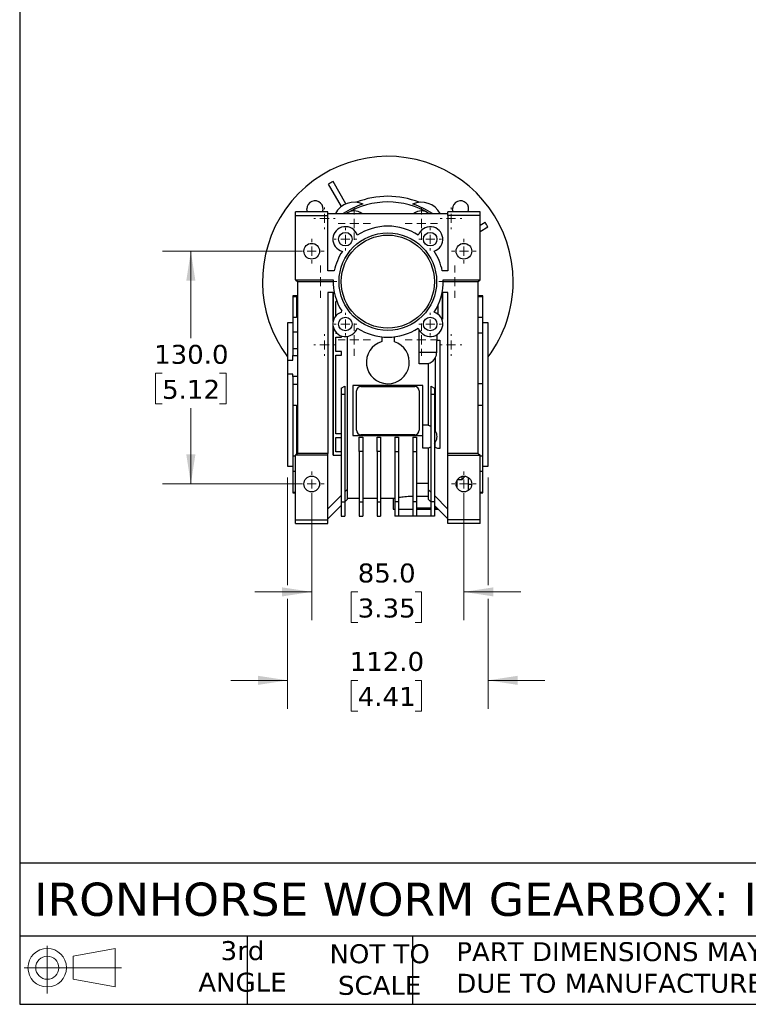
# Model space of a CAD drawing. Header units: millimetres. Extents: x 32 to 1365, y 32 to 1048.
# Tile 1 of 10: x 32 to 439, y 32 to 582. Entities that reach past the tile are written whole.
import ezdxf

# ---------------------------------------------------------------- set-up
doc = ezdxf.new("R2010")
doc.units = ezdxf.units.MM
doc.header["$LTSCALE"] = 5
doc.linetypes.add('SLD-Solid', pattern=[0])
doc.layers.add('TEXT', color=140, linetype='SLD-Solid', lineweight=25)
doc.styles.add('SLDTEXTSTYLE0', font='VERDANA.TTF')
doc.dimstyles.new('SLDDIMSTYLE2', dxfattribs={"dimtxt": 10.790039, "dimasz": 16.51, "dimexe": 0, "dimexo": 0.0625, "dimgap": 2.69751, "dimtad": 0, "dimtih": 1, "dimtoh": 1, "dimrnd": 1e-09, "dimzin": 4, "dimdsep": 46, "dimtxsty": 'SLDTEXTSTYLE0', "dimsah": 1, "dimcen": 0.09, "dimadec": 0, "dimazin": 1, "dimtfac": 1, "dimtofl": 0, "dimtmove": 0, "dimatfit": 3, "dimfxl": 0, "dimfrac": 2, "dimtolj": 1, "dimtzin": 12, "dimarcsym": 0})
doc.dimstyles.new('SLDDIMSTYLE3', dxfattribs={"dimtxt": 10.790039, "dimasz": 16.51, "dimexe": 0, "dimexo": 0.0625, "dimgap": 2.69751, "dimtad": 0, "dimtih": 1, "dimtoh": 1, "dimrnd": 1e-09, "dimzin": 4, "dimdsep": 46, "dimtxsty": 'SLDTEXTSTYLE0', "dimsah": 1, "dimcen": 0.09, "dimadec": 0, "dimazin": 1, "dimtfac": 1, "dimtmove": 0, "dimatfit": 0, "dimfxl": 0, "dimfrac": 2, "dimtolj": 1, "dimtzin": 12, "dimarcsym": 0})

# ---------------------------------------------------------------- blocks, each defined once
blk = doc.blocks.new('Block11')
at = {"color": 7, "linetype": 'SLD-Solid', "lineweight": 18}
for p, q in [((12.94, 26.55), (12.94, 0)), ((27.4, 20.84), (50.88, 25.16)), ((50.88, 25.16), (50.88, 3.66)), ((27.4, 7.98), (27.4, 20.84)), ((0, 14.41), (54.37, 14.41)), ((27.4, 7.98), (50.88, 3.66))]:
    blk.add_line(p, q, dxfattribs=at)
for radius in [10.75, 6.43]:
    blk.add_circle((12.94, 14.41), radius, dxfattribs=at)
blk = doc.blocks.new('Block12')
at = {"color": 7, "linetype": 'Continuous'}
blk.add_blockref('Block11', (0, 0), dxfattribs=at)
blk = doc.blocks.new('_D_14')
at = {"color": 7, "linetype": 'SLD-Solid', "lineweight": 0}
for p, q in [((194.83, 316.01), (194.83, 246.2)), ((279.83, 316.01), (279.83, 246.2)), ((194.83, 262.08), (163.08, 262.08)), ((220.54, 262.08), (216.92, 262.08)), ((216.92, 262.08), (216.92, 244.93)), ((252.6, 262.08), (256.23, 262.08)), ((256.23, 262.08), (256.23, 244.93)), ((279.83, 262.08), (311.58, 262.08)), ((216.92, 244.93), (220.54, 244.93)), ((256.23, 244.93), (252.6, 244.93))]:
    blk.add_line(p, q, dxfattribs=at)
at = {"color": 7, "linetype": 'SLD-Solid', "lineweight": 18}
for points in [[(194.83, 262.08), (178.32, 264.62), (178.32, 259.54)], [(279.83, 262.08), (296.34, 259.54), (296.34, 264.62)]]:
    blk.add_solid(points, dxfattribs=at)
at = {"color": 7, "linetype": 'SLD-Solid', "lineweight": 18, "char_height": 10.583, "attachment_point": 1, "style": 'SLDTEXTSTYLE0'}
for s, insert in [('85.0', (220.54, 277.94)), ('3.35', (220.54, 258.37))]:
    blk.add_mtext(s, dxfattribs=dict(at, insert=insert))
blk = doc.blocks.new('_D_15')
at = {"color": 7, "linetype": 'SLD-Solid', "lineweight": 0}
for p, q in [((181.33, 326.01), (181.33, 265.89)), ((293.33, 326.01), (293.33, 265.89)), ((181.33, 258.27), (181.33, 196.8)), ((293.33, 258.27), (293.33, 196.8)), ((181.33, 212.68), (149.58, 212.68)), ((220.54, 212.68), (216.92, 212.68)), ((216.92, 212.68), (216.92, 195.53)), ((252.6, 212.68), (256.23, 212.68)), ((256.23, 212.68), (256.23, 195.53)), ((293.33, 212.68), (325.08, 212.68)), ((216.92, 195.53), (220.54, 195.53)), ((256.23, 195.53), (252.6, 195.53))]:
    blk.add_line(p, q, dxfattribs=at)
at = {"color": 7, "linetype": 'SLD-Solid', "lineweight": 18}
for points in [[(181.33, 212.68), (164.82, 215.22), (164.82, 210.14)], [(293.33, 212.68), (309.84, 210.14), (309.84, 215.22)]]:
    blk.add_solid(points, dxfattribs=at)
at = {"color": 7, "linetype": 'SLD-Solid', "lineweight": 18, "char_height": 10.583, "attachment_point": 1, "style": 'SLDTEXTSTYLE0'}
for s, insert in [('112.0', (216.05, 228.54)), ('4.41', (220.54, 208.97))]:
    blk.add_mtext(s, dxfattribs=dict(at, insert=insert))
blk = doc.blocks.new('_D_16')
at = {"color": 7, "linetype": 'SLD-Solid', "lineweight": 0}
for p, q in [((188.48, 452.36), (111.45, 452.36)), ((127.33, 452.36), (127.33, 403.77)), ((111.3, 384.2), (107.67, 384.2)), ((107.67, 384.2), (107.67, 367.05)), ((143.36, 384.2), (146.98, 384.2)), ((146.98, 384.2), (146.98, 367.05)), ((107.67, 367.05), (111.3, 367.05)), ((127.33, 322.36), (127.33, 364.64)), ((146.98, 367.05), (143.36, 367.05)), ((188.48, 322.36), (111.45, 322.36))]:
    blk.add_line(p, q, dxfattribs=at)
at = {"color": 7, "linetype": 'SLD-Solid', "lineweight": 18}
for points in [[(127.33, 452.36), (124.79, 435.85), (129.87, 435.85)], [(127.33, 322.36), (129.87, 338.87), (124.79, 338.87)]]:
    blk.add_solid(points, dxfattribs=at)
at = {"color": 7, "linetype": 'SLD-Solid', "lineweight": 18, "char_height": 10.583, "attachment_point": 1, "style": 'SLDTEXTSTYLE0'}
for s, insert in [('130.0', (106.81, 400.06)), ('5.12', (111.3, 380.5))]:
    blk.add_mtext(s, dxfattribs=dict(at, insert=insert))
blk = doc.blocks.new('SW_CENTERMARKSYMBOL_1')
at = {"color": 0, "linetype": 'SLD-Solid', "lineweight": 18}
for p, q in [((0, 5.08), (0, 9.04)), ((-5.08, 0), (-9.04, 0)), ((0, 0), (-2.54, 0)), ((0, 0), (0, 2.54)), ((0, 0), (0, -2.54)), ((0, 0), (2.54, 0)), ((5.08, 0), (9.04, 0)), ((0, -5.08), (0, -9.04))]:
    blk.add_line(p, q, dxfattribs=at)
blk = doc.blocks.new('SW_CENTERMARKSYMBOL_2')
at = {"color": 0, "linetype": 'SLD-Solid', "lineweight": 18}
for p, q in [((0, 5.08), (0, 9.04)), ((-5.08, 0), (-9.04, 0)), ((0, 0), (-2.54, 0)), ((0, 0), (0, 2.54)), ((0, 0), (0, -2.54)), ((0, 0), (2.54, 0)), ((5.08, 0), (9.04, 0)), ((0, -5.08), (0, -9.04))]:
    blk.add_line(p, q, dxfattribs=at)
blk = doc.blocks.new('SW_CENTERMARKSYMBOL_3')
at = {"color": 0, "linetype": 'SLD-Solid', "lineweight": 18}
for p, q in [((0, 5.08), (0, 9.04)), ((-5.08, 0), (-9.04, 0)), ((0, 0), (-2.54, 0)), ((0, 0), (0, 2.54)), ((0, 0), (0, -2.54)), ((0, 0), (2.54, 0)), ((5.08, 0), (9.04, 0)), ((0, -5.08), (0, -9.04))]:
    blk.add_line(p, q, dxfattribs=at)
blk = doc.blocks.new('SW_CENTERMARKSYMBOL_4')
at = {"color": 0, "linetype": 'SLD-Solid', "lineweight": 18}
for p, q in [((0, 5.08), (0, 9.04)), ((-5.08, 0), (-9.04, 0)), ((0, 0), (-2.54, 0)), ((0, 0), (0, 2.54)), ((0, 0), (0, -2.54)), ((0, 0), (2.54, 0)), ((5.08, 0), (9.04, 0)), ((0, -5.08), (0, -9.04))]:
    blk.add_line(p, q, dxfattribs=at)
blk = doc.blocks.new('SW_CENTERMARKSYMBOL_5')
at = {"color": 0, "linetype": 'SLD-Solid', "lineweight": 18}
for p, q in [((0, 5.08), (0, 9.04)), ((-5.08, 0), (-9.04, 0)), ((0, 0), (-2.54, 0)), ((0, 0), (0, 2.54)), ((0, 0), (0, -2.54)), ((0, 0), (2.54, 0)), ((5.08, 0), (9.04, 0)), ((0, -5.08), (0, -9.04))]:
    blk.add_line(p, q, dxfattribs=at)
blk = doc.blocks.new('SW_CENTERMARKSYMBOL_6')
at = {"color": 0, "linetype": 'SLD-Solid', "lineweight": 18}
for p, q in [((0, 5.08), (0, 6.04)), ((-5.08, 0), (-6.04, 0)), ((0, 0), (-2.54, 0)), ((0, 0), (0, 2.54)), ((0, 0), (0, -2.54)), ((0, 0), (2.54, 0)), ((5.08, 0), (6.04, 0)), ((0, -5.08), (0, -6.04))]:
    blk.add_line(p, q, dxfattribs=at)
blk = doc.blocks.new('SW_CENTERMARKSYMBOL_7')
at = {"color": 0, "linetype": 'SLD-Solid', "lineweight": 18}
for p, q in [((0, 5.08), (0, 6.04)), ((-5.08, 0), (-6.04, 0)), ((0, 0), (-2.54, 0)), ((0, 0), (0, 2.54)), ((0, 0), (0, -2.54)), ((0, 0), (2.54, 0)), ((5.08, 0), (6.04, 0)), ((0, -5.08), (0, -6.04))]:
    blk.add_line(p, q, dxfattribs=at)
blk = doc.blocks.new('SW_CENTERMARKSYMBOL_8')
at = {"color": 0, "linetype": 'SLD-Solid', "lineweight": 18}
for p, q in [((0, 5.08), (0, 6.04)), ((-5.08, 0), (-6.04, 0)), ((0, 0), (-2.54, 0)), ((0, 0), (0, 2.54)), ((0, 0), (0, -2.54)), ((0, 0), (2.54, 0)), ((5.08, 0), (6.04, 0)), ((0, -5.08), (0, -6.04))]:
    blk.add_line(p, q, dxfattribs=at)
blk = doc.blocks.new('SW_CENTERMARKSYMBOL_9')
at = {"color": 0, "linetype": 'SLD-Solid', "lineweight": 18}
for p, q in [((0, 5.08), (0, 6.04)), ((-5.08, 0), (-6.04, 0)), ((0, 0), (-2.54, 0)), ((0, 0), (0, 2.54)), ((0, 0), (0, -2.54)), ((0, 0), (2.54, 0)), ((5.08, 0), (6.04, 0)), ((0, -5.08), (0, -6.04))]:
    blk.add_line(p, q, dxfattribs=at)
blk = doc.blocks.new('SW_CENTERMARKSYMBOL_10')
at = {"color": 0, "linetype": 'SLD-Solid', "lineweight": 18}
for p, q in [((0, 5.08), (0, 9.04)), ((-5.08, 0), (-9.04, 0)), ((0, 0), (-2.54, 0)), ((0, 0), (0, 2.54)), ((0, 0), (0, -2.54)), ((0, 0), (2.54, 0)), ((5.08, 0), (9.04, 0)), ((0, -5.08), (0, -9.04))]:
    blk.add_line(p, q, dxfattribs=at)
blk = doc.blocks.new('SW_CENTERMARKSYMBOL_11')
at = {"color": 0, "linetype": 'SLD-Solid', "lineweight": 18}
for p, q in [((0, 5.08), (0, 6.93)), ((-5.08, 0), (-6.93, 0)), ((0, 0), (-2.54, 0)), ((0, 0), (0, 2.54)), ((0, 0), (0, -2.54)), ((0, 0), (2.54, 0)), ((5.08, 0), (6.93, 0)), ((0, -5.08), (0, -6.93))]:
    blk.add_line(p, q, dxfattribs=at)
blk = doc.blocks.new('SW_CENTERMARKSYMBOL_12')
at = {"color": 0, "linetype": 'SLD-Solid', "lineweight": 18}
for p, q in [((0, 5.08), (0, 6.93)), ((-5.08, 0), (-6.93, 0)), ((0, 0), (-2.54, 0)), ((0, 0), (0, 2.54)), ((0, 0), (0, -2.54)), ((0, 0), (2.54, 0)), ((5.08, 0), (6.93, 0)), ((0, -5.08), (0, -6.93))]:
    blk.add_line(p, q, dxfattribs=at)
blk = doc.blocks.new('SW_CENTERMARKSYMBOL_13')
at = {"color": 0, "linetype": 'SLD-Solid', "lineweight": 18}
for p, q in [((0, 5.08), (0, 6.93)), ((-5.08, 0), (-6.93, 0)), ((0, 0), (-2.54, 0)), ((0, 0), (0, 2.54)), ((0, 0), (0, -2.54)), ((0, 0), (2.54, 0)), ((5.08, 0), (6.93, 0)), ((0, -5.08), (0, -6.93))]:
    blk.add_line(p, q, dxfattribs=at)
blk = doc.blocks.new('SW_CENTERMARKSYMBOL_14')
at = {"color": 0, "linetype": 'SLD-Solid', "lineweight": 18}
for p, q in [((0, 5.08), (0, 6.93)), ((-5.08, 0), (-6.93, 0)), ((0, 0), (-2.54, 0)), ((0, 0), (0, 2.54)), ((0, 0), (0, -2.54)), ((0, 0), (2.54, 0)), ((5.08, 0), (6.93, 0)), ((0, -5.08), (0, -6.93))]:
    blk.add_line(p, q, dxfattribs=at)
blk = doc.blocks.new('SW_CENTERMARKSYMBOL_15')
at = {"color": 0, "linetype": 'SLD-Solid', "lineweight": 18}
for p, q in [((0, 5.08), (0, 6.32)), ((-5.08, 0), (-6.32, 0)), ((0, 0), (-2.54, 0)), ((0, 0), (0, 2.54)), ((0, 0), (0, -2.54)), ((0, 0), (2.54, 0)), ((5.08, 0), (6.32, 0)), ((0, -5.08), (0, -6.32))]:
    blk.add_line(p, q, dxfattribs=at)
blk = doc.blocks.new('SW_CENTERMARKSYMBOL_16')
at = {"color": 0, "linetype": 'SLD-Solid', "lineweight": 18}
for p, q in [((0, 5.08), (0, 6.32)), ((-5.08, 0), (-6.32, 0)), ((0, 0), (-2.54, 0)), ((0, 0), (0, 2.54)), ((0, 0), (0, -2.54)), ((0, 0), (2.54, 0)), ((5.08, 0), (6.32, 0)), ((0, -5.08), (0, -6.32))]:
    blk.add_line(p, q, dxfattribs=at)
blk = doc.blocks.new('SW_CENTERMARKSYMBOL_17')
at = {"color": 0, "linetype": 'SLD-Solid', "lineweight": 18}
for p, q in [((0, 5.08), (0, 6.32)), ((-5.08, 0), (-6.32, 0)), ((0, 0), (-2.54, 0)), ((0, 0), (0, 2.54)), ((0, 0), (0, -2.54)), ((0, 0), (2.54, 0)), ((5.08, 0), (6.32, 0)), ((0, -5.08), (0, -6.32))]:
    blk.add_line(p, q, dxfattribs=at)
blk = doc.blocks.new('SW_CENTERMARKSYMBOL_18')
at = {"color": 0, "linetype": 'SLD-Solid', "lineweight": 18}
for p, q in [((0, 5.08), (0, 6.32)), ((-5.08, 0), (-6.32, 0)), ((0, 0), (-2.54, 0)), ((0, 0), (0, 2.54)), ((0, 0), (0, -2.54)), ((0, 0), (2.54, 0)), ((5.08, 0), (6.32, 0)), ((0, -5.08), (0, -6.32))]:
    blk.add_line(p, q, dxfattribs=at)

msp = doc.modelspace()

# ---------------------------------------------------------------- linework, layer by layer
for p, q in [((211.377, 477.305), (204.189, 489.756)), ((213.975, 478.805), (206.787, 491.256)), ((203.829, 474.356), (185.829, 474.356)), ((185.829, 472.356), (185.829, 474.356)), ((203.829, 473.356), (203.829, 474.356)), ((203.829, 472.356), (203.829, 473.356)), ((203.829, 473.356), (270.829, 473.356)), ((270.829, 473.356), (270.829, 474.356)), ((288.829, 474.356), (270.829, 474.356)), ((270.829, 472.356), (270.829, 473.356)), ((288.829, 472.356), (288.829, 474.356)), ((185.829, 436.356), (185.829, 472.356)), ((185.829, 472.356), (203.829, 472.356)), ((203.829, 441.356), (203.829, 472.356)), ((270.829, 472.356), (270.829, 441.356)), ((288.829, 472.356), (270.829, 472.356)), ((288.829, 436.356), (288.829, 472.356)), ((288.829, 466.821), (291.729, 468.496)), ((288.829, 463.357), (293.229, 465.898)), ((207.425, 441.356), (203.829, 441.356)), ((270.829, 441.356), (267.743, 441.356)), ((185.829, 436.356), (206.845, 436.356)), ((185.829, 436.356), (186.829, 435.356)), ((186.829, 435.356), (206.829, 435.356)), ((186.829, 435.356), (186.829, 339.356)), ((268.313, 436.356), (288.829, 436.356)), ((268.329, 435.356), (287.829, 435.356)), ((287.829, 435.356), (288.829, 436.356)), ((287.829, 339.356), (287.829, 435.356)), ((207.425, 429.356), (203.829, 429.356)), ((203.829, 429.356), (203.829, 339.356)), ((206.779, 413.051), (206.779, 429.356)), ((206.829, 429.356), (206.829, 413.279)), ((270.829, 429.356), (267.743, 429.356)), ((267.829, 414.356), (267.829, 429.356)), ((267.879, 429.356), (267.879, 414.356)), ((270.829, 339.356), (270.829, 429.356)), ((186.829, 427.356), (184.329, 427.356)), ((184.329, 427.356), (184.329, 427.027)), ((184.329, 427.027), (186.329, 427.027)), ((184.329, 427.027), (184.329, 415.258)), ((186.329, 427.027), (186.329, 415.258)), ((208.881, 424.356), (208.329, 424.356)), ((208.329, 416.356), (208.329, 424.356)), ((290.329, 427.356), (287.829, 427.356)), ((287.829, 427.027), (290.329, 427.027)), ((290.329, 427.027), (290.329, 427.356)), ((290.329, 415.258), (290.329, 427.027)), ((211.435, 418.311), (211.576, 419.015)), ((265.329, 422.052), (265.329, 417.182)), ((186.329, 415.258), (184.329, 415.258)), ((184.329, 415.258), (184.329, 407.085)), ((208.442, 416.356), (208.329, 416.356)), ((267.48, 414.356), (267.829, 414.356)), ((267.829, 414.356), (267.879, 414.356)), ((290.329, 415.258), (287.829, 415.258)), ((290.329, 406.771), (290.329, 415.258)), ((184.329, 412.356), (181.329, 412.356)), ((181.329, 412.356), (181.329, 391.453)), ((186.829, 407.085), (184.329, 407.085)), ((184.329, 407.085), (184.329, 397.829)), ((206.779, 338.356), (206.779, 410.284)), ((206.829, 410.056), (206.829, 338.356)), ((208.329, 407.109), (208.329, 406.356)), ((254.829, 395.891), (254.829, 408.395)), ((293.329, 412.356), (290.329, 412.356)), ((293.329, 332.356), (293.329, 412.356)), ((209.082, 406.356), (208.329, 406.356)), ((208.329, 404.356), (211.429, 404.356)), ((208.329, 396.356), (208.329, 404.356)), ((211.429, 404.356), (211.429, 405.026)), ((214.779, 319.371), (214.779, 404.761)), ((233.979, 404.537), (233.979, 401.879)), ((240.979, 401.787), (240.979, 404.571)), ((264.647, 402.284), (265.329, 402.606)), ((264.647, 395.891), (264.647, 402.284)), ((264.697, 405.713), (264.697, 402.307)), ((265.329, 402.606), (266.329, 402.606)), ((266.329, 402.606), (266.329, 342.106)), ((266.379, 402.606), (266.329, 402.606)), ((266.379, 402.606), (266.379, 342.106)), ((287.829, 406.771), (290.329, 406.771)), ((290.329, 378.357), (290.329, 406.771)), ((186.829, 397.829), (184.329, 397.829)), ((184.329, 397.829), (184.329, 394.07)), ((211.429, 396.356), (208.329, 396.356)), ((211.429, 394.356), (211.429, 396.356)), ((181.329, 391.453), (181.329, 383.704)), ((181.329, 391.453), (184.329, 391.453)), ((184.329, 394.07), (186.829, 394.07)), ((184.329, 391.453), (184.329, 394.07)), ((208.329, 394.356), (211.429, 394.356)), ((208.329, 350.356), (208.329, 394.356)), ((254.829, 395.891), (264.647, 395.891)), ((254.829, 389.391), (254.829, 395.891)), ((263.829, 392.733), (263.829, 351.978)), ((259.879, 389.391), (254.829, 389.391)), ((259.879, 389.612), (259.879, 355.099)), ((184.329, 383.704), (181.329, 383.704)), ((181.329, 383.704), (181.329, 332.356)), ((184.329, 382.422), (184.329, 383.704)), ((186.829, 382.422), (184.329, 382.422)), ((184.329, 382.422), (184.329, 377.956)), ((186.829, 377.956), (184.329, 377.956)), ((184.329, 377.956), (184.329, 366.354)), ((211.329, 375.849), (213.329, 377.003)), ((211.329, 375.849), (211.329, 372.356)), ((213.329, 377.003), (213.329, 372.356)), ((217.829, 377.356), (217.829, 372.356)), ((256.829, 377.356), (217.829, 377.356)), ((219.829, 352.356), (219.829, 374.356)), ((222.329, 376.856), (252.329, 376.856)), ((254.829, 374.356), (254.829, 352.356)), ((256.829, 372.356), (256.829, 377.356)), ((261.329, 377.003), (263.329, 375.849)), ((261.329, 377.003), (261.329, 372.356)), ((263.329, 375.849), (263.329, 372.356)), ((290.329, 378.357), (287.829, 378.357)), ((290.329, 366.354), (290.329, 378.357)), ((211.329, 372.356), (211.329, 312.351)), ((213.329, 372.356), (211.329, 372.356)), ((213.329, 372.356), (213.329, 312.351)), ((217.829, 372.356), (217.829, 349.356)), ((256.829, 355.212), (256.829, 372.356)), ((263.329, 372.356), (261.329, 372.356)), ((261.329, 372.356), (261.329, 312.351)), ((263.329, 372.356), (263.329, 312.351)), ((184.329, 366.354), (186.329, 366.354)), ((184.329, 366.354), (184.329, 337.941)), ((186.329, 366.354), (186.329, 338.856)), ((287.829, 366.354), (290.329, 366.354)), ((290.329, 337.941), (290.329, 366.354)), ((256.829, 355.321), (259.879, 355.321)), ((256.829, 342.321), (256.829, 355.212)), ((211.329, 350.356), (208.329, 350.356)), ((208.329, 348.356), (211.329, 348.356)), ((208.329, 340.356), (208.329, 348.356)), ((217.829, 349.356), (256.829, 349.356)), ((221.329, 348.524), (223.329, 348.524)), ((221.329, 340.437), (221.329, 348.524)), ((252.329, 349.856), (222.329, 349.856)), ((223.329, 348.524), (223.329, 340.437)), ((231.329, 340.437), (231.329, 348.524)), ((231.329, 348.524), (233.329, 348.524)), ((233.329, 348.524), (233.329, 340.437)), ((241.329, 348.524), (243.329, 348.524)), ((241.329, 348.524), (241.329, 340.437)), ((243.329, 348.524), (243.329, 340.437)), ((251.329, 348.524), (253.329, 348.524)), ((251.329, 348.524), (251.329, 340.437)), ((253.329, 348.524), (253.329, 340.437)), ((259.879, 342.321), (256.829, 342.321)), ((259.879, 342.542), (259.879, 319.306)), ((263.829, 342.815), (263.829, 345.663)), ((265.329, 342.106), (263.829, 342.815)), ((266.329, 342.106), (265.329, 342.106)), ((266.379, 342.106), (266.329, 342.106)), ((185.829, 337.941), (184.329, 337.941)), ((184.329, 337.941), (184.329, 329.453)), ((186.829, 339.356), (185.829, 338.356)), ((203.829, 338.356), (185.829, 338.356)), ((185.829, 302.356), (185.829, 338.356)), ((203.829, 339.356), (186.829, 339.356)), ((203.829, 338.356), (203.829, 339.356)), ((203.829, 302.356), (203.829, 338.356)), ((206.779, 338.356), (206.829, 338.356)), ((206.829, 338.356), (211.329, 338.356)), ((211.329, 340.356), (208.329, 340.356)), ((221.329, 340.437), (221.329, 312.351)), ((223.329, 340.437), (221.329, 340.437)), ((223.329, 340.437), (223.329, 312.351)), ((233.329, 340.437), (231.329, 340.437)), ((231.329, 340.437), (231.329, 312.351)), ((233.329, 340.437), (233.329, 312.351)), ((241.329, 340.437), (243.329, 340.437)), ((241.329, 340.437), (241.329, 312.351)), ((243.329, 340.437), (243.329, 312.351)), ((251.329, 340.437), (253.329, 340.437)), ((251.329, 340.437), (251.329, 312.351)), ((253.329, 340.437), (253.329, 312.351)), ((287.829, 339.356), (270.829, 339.356)), ((270.829, 338.356), (270.829, 339.356)), ((270.829, 302.356), (270.829, 338.356)), ((270.829, 338.356), (288.829, 338.356)), ((287.829, 339.356), (288.829, 338.356)), ((288.829, 302.356), (288.829, 338.356)), ((290.329, 337.941), (288.829, 337.941)), ((290.329, 329.453), (290.329, 337.941)), ((181.329, 332.356), (184.329, 332.356)), ((290.329, 332.356), (293.329, 332.356)), ((184.329, 329.453), (185.829, 329.453)), ((184.329, 329.453), (184.329, 317.684)), ((278.729, 324.612), (276.063, 324.612)), ((278.729, 324.612), (280.528, 326.623)), ((278.729, 326.606), (278.729, 324.612)), ((282.329, 318.747), (282.329, 325.964)), ((288.829, 329.453), (290.329, 329.453)), ((290.329, 317.684), (290.329, 329.453)), ((214.779, 319.371), (213.329, 317.921)), ((214.779, 313.806), (214.779, 319.371)), ((253.329, 322.738), (259.879, 322.738)), ((259.829, 319.356), (259.829, 313.856)), ((261.329, 317.856), (259.829, 319.356)), ((275.76, 320.708), (275.829, 320.708)), ((275.829, 324.165), (275.829, 320.547)), ((284.207, 322.037), (282.329, 322.037)), ((185.829, 317.684), (184.329, 317.684)), ((184.329, 317.684), (184.329, 317.356)), ((184.329, 317.356), (185.829, 317.356)), ((211.329, 315.921), (203.829, 308.421)), ((213.329, 312.356), (214.779, 313.806)), ((214.779, 314.356), (221.329, 314.356)), ((223.329, 314.356), (231.329, 314.356)), ((233.329, 314.356), (240.371, 314.356)), ((240.329, 314.365), (240.329, 308.356)), ((253.329, 315.537), (259.829, 315.537)), ((259.829, 313.856), (261.329, 312.356)), ((270.829, 308.356), (263.329, 315.856)), ((290.329, 317.684), (288.829, 317.684)), ((288.829, 317.356), (290.329, 317.356)), ((290.329, 317.356), (290.329, 317.684)), ((211.329, 310.356), (203.829, 302.856)), ((211.329, 312.351), (213.329, 312.351)), ((211.329, 312.351), (211.329, 304.356)), ((213.329, 312.351), (213.329, 304.356)), ((221.329, 312.351), (223.329, 312.351)), ((221.329, 312.351), (221.329, 304.356)), ((223.329, 312.351), (223.329, 304.356)), ((231.329, 312.351), (233.329, 312.351)), ((231.329, 312.351), (231.329, 304.356)), ((233.329, 312.351), (233.329, 304.356)), ((240.329, 308.356), (241.329, 308.356)), ((243.329, 312.351), (241.329, 312.351)), ((241.329, 312.351), (241.329, 304.356)), ((243.329, 312.351), (243.329, 304.356)), ((243.329, 308.356), (251.329, 308.356)), ((253.329, 312.351), (251.329, 312.351)), ((251.329, 312.351), (251.329, 304.356)), ((253.329, 312.351), (253.329, 304.356)), ((253.329, 309.037), (261.329, 309.037)), ((253.329, 308.356), (261.329, 308.356)), ((263.329, 312.351), (261.329, 312.351)), ((261.329, 312.351), (261.329, 304.356)), ((263.329, 312.351), (263.329, 304.356)), ((263.329, 310.356), (270.829, 302.856)), ((263.329, 309.037), (264.603, 309.037)), ((263.329, 308.356), (265.329, 308.356)), ((211.329, 304.356), (213.329, 304.356)), ((221.329, 304.356), (223.329, 304.356)), ((231.329, 304.356), (233.329, 304.356)), ((243.329, 304.356), (241.329, 304.356)), ((251.329, 304.356), (243.329, 304.356)), ((253.329, 304.356), (251.329, 304.356)), ((261.329, 304.356), (253.329, 304.356)), ((263.329, 304.356), (261.329, 304.356)), ((185.829, 302.356), (203.829, 302.356)), ((185.829, 300.356), (185.829, 302.356)), ((185.829, 300.356), (203.829, 300.356)), ((203.829, 300.356), (203.829, 302.356)), ((288.829, 302.356), (270.829, 302.356)), ((270.829, 300.356), (270.829, 302.356)), ((288.829, 300.356), (270.829, 300.356)), ((288.829, 300.356), (288.829, 302.356))]:
    msp.add_line(p, q)
at = {"flags": 128}
for points in [[(192.487, 474.356), (192.275, 475.047), (192.17, 476.014)], [(273.804, 474.356), (273.593, 475.047), (273.487, 476.014)]]:
    msp.add_lwpolyline(points, dxfattribs=at)
for centre, radius in [((213.641, 459.044), 3.78), ((237.329, 435.356), 27.25), ((261.017, 459.044), 3.78), ((194.829, 452.356), 4.39), ((237.329, 435.356), 26), ((279.829, 452.356), 4.39), ((213.641, 411.668), 3.78), ((261.017, 411.668), 3.78), ((194.829, 322.356), 4.39), ((279.829, 322.356), 4.39)]:
    msp.add_circle(centre, radius)
for centre, radius, start, end in [((237.329, 435.356), 70, 0, 216.8699), ((237.329, 435.356), 63.7, 118.65068, 121.34932), ((196.67, 476.014), 4.5, 338.37152, 180), ((218.579, 467.832), 11.9, 65.63529, 152.34117), ((237.329, 435.356), 45.474, 107.72016, 123.31652), ((237.329, 435.356), 44.5, 58.64201, 121.35799), ((237.329, 435.356), 47.65, 68.42734, 111.57266), ((256.079, 467.832), 11.9, 27.65883, 114.36471), ((237.329, 435.356), 45.474, 56.68348, 72.27984), ((277.987, 476.014), 4.5, 338.37152, 180), ((218.579, 467.832), 7, 52.10611, 127.89389), ((256.079, 467.832), 7, 52.10611, 127.89389), ((237.329, 435.356), 63.7, 28.65068, 31.34932), ((213.641, 459.044), 7, 18.3657, 255.92124), ((237.329, 435.356), 31, 56.64488, 123.35512), ((261.017, 459.044), 7, 288.3657, 161.6343), ((237.329, 435.356), 30.5, 146.35511, 168.6547), ((237.329, 435.356), 31, 11.15994, 33.35512), ((237.329, 435.356), 30.5, 178.12111, 212.39657), ((237.329, 435.356), 31, 326.64488, 1.84857), ((237.329, 435.356), 70, 323.1301, 0), ((213.641, 411.668), 7, 108.3657, 341.6343), ((261.017, 411.668), 7, 198.3657, 71.6343), ((237.329, 435.356), 31, 236.64488, 303.35512), ((237.329, 390.356), 12, 106.21048, 72.29196), ((222.329, 374.356), 2.5, 90, 180), ((252.329, 374.356), 2.5, 0, 90), ((222.329, 352.356), 2.5, 180, 270), ((252.329, 352.356), 2.5, 270, 0)]:
    msp.add_arc(centre, radius, start, end)
for points, knots in [([(259.879, 389.612), (260.28, 389.719), (260.678, 389.868), (261.445, 390.244), (261.814, 390.472), (262.498, 390.998), (262.814, 391.295), (263.376, 391.939), (263.622, 392.285), (263.829, 392.645)], [0, 0, 0, 0, 0.25, 0.25, 0.5, 0.5, 0.75, 0.75, 1, 1, 1, 1]), ([(263.829, 392.733), (264.093, 393.208), (264.301, 393.725), (264.578, 394.795), (264.647, 395.347), (264.647, 395.891)], [0, 0, 0, 0, 0.5, 0.5, 1, 1, 1, 1]), ([(263.829, 351.978), (264.084, 351.518), (264.292, 351.012), (264.573, 349.944), (264.647, 349.382), (264.647, 348.259), (264.573, 347.698), (264.292, 346.629), (264.084, 346.123), (263.829, 345.663)], [0, 0, 0, 0, 0.25, 0.25, 0.5, 0.5, 0.75, 0.75, 1, 1, 1, 1]), ([(240.371, 314.365), (240.367, 314.363), (240.354, 314.361), (240.663, 314.425), (241.115, 314.513), (241.329, 314.554)], [0, 0, 0, 0, 0.2406942, 0.6405304, 1, 1, 1, 1]), ([(243.329, 314.899), (243.428, 314.915), (243.936, 314.999), (245.114, 315.16), (246.814, 315.354), (248.716, 315.504), (250.239, 315.587), (251.129, 315.593), (251.329, 315.595)], [0, 0, 0, 0, 0.0526374, 0.2697866, 0.4931879, 0.710842, 0.9350335, 1, 1, 1, 1])]:
    msp.add_open_spline(points, degree=3, knots=knots)
for points in [[(261.329, 354.517), (260.872, 354.768), (260.382, 354.965), (259.879, 355.099)], [(263.329, 352.811), (263.512, 352.575), (263.68, 352.326), (263.829, 352.067)], [(259.879, 342.542), (260.382, 342.677), (260.872, 342.874), (261.329, 343.125)], [(263.329, 344.831), (263.512, 345.067), (263.68, 345.316), (263.829, 345.575)]]:
    msp.add_open_spline(points, degree=3)
at = {"layer": 'TEXT'}
for p, q in [((31.75, 1047.75), (31.75, 31.75)), ((1365.25, 110.631), (31.75, 110.631)), ((1365.25, 69.85), (31.75, 69.85)), ((158.75, 69.85), (158.75, 31.75)), ((251.058, 69.85), (251.058, 31.75)), ((31.75, 31.75), (1365.25, 31.75))]:
    msp.add_line(p, q, dxfattribs=at)

# ---------------------------------------------------------------- block references
at = {"color": 7, "linetype": 'Continuous', "lineweight": 0}
for name, p in [('SW_CENTERMARKSYMBOL_6', (201.973, 470.711)), ('SW_CENTERMARKSYMBOL_5', (218.579, 467.832)), ('SW_CENTERMARKSYMBOL_4', (256.079, 467.832)), ('SW_CENTERMARKSYMBOL_9', (272.684, 470.711)), ('SW_CENTERMARKSYMBOL_18', (213.641, 459.044)), ('SW_CENTERMARKSYMBOL_17', (261.017, 459.044)), ('SW_CENTERMARKSYMBOL_11', (194.829, 452.356)), ('SW_CENTERMARKSYMBOL_14', (279.829, 452.356)), ('SW_CENTERMARKSYMBOL_1', (199.829, 435.356)), ('SW_CENTERMARKSYMBOL_10', (274.829, 435.356)), ('SW_CENTERMARKSYMBOL_15', (213.641, 411.668)), ('SW_CENTERMARKSYMBOL_16', (261.017, 411.668)), ('SW_CENTERMARKSYMBOL_3', (218.579, 402.88)), ('SW_CENTERMARKSYMBOL_2', (256.079, 402.88)), ('SW_CENTERMARKSYMBOL_7', (201.973, 400)), ('SW_CENTERMARKSYMBOL_8', (272.684, 400)), ('SW_CENTERMARKSYMBOL_12', (194.829, 322.356)), ('SW_CENTERMARKSYMBOL_13', (279.829, 322.356))]:
    msp.add_blockref(name, p, dxfattribs=at)
at = {"layer": 'TEXT'}
msp.add_blockref('Block12', (34.19, 37.769), dxfattribs=at)

# ---------------------------------------------------------------- texts
at = {"layer": 'TEXT', "style": 'SLDTEXTSTYLE0'}
for s, insert, char_height, attachment_point in [('IRONHORSE WORM GEARBOX: IEC-90B14 , 30:1', (39.829, 99.703), 18.52083, 1), ('3rd^JANGLE', (156.164, 67.043), 10.5833, 2), ("PART DIMENSIONS MAY DIFFER SLIGHTLY ^JDUE TO MANUFACTURER'S VARIANCES", (275.596, 66.452), 10.58333, 1), ('NOT TO^JSCALE', (232.78, 65.278), 10.58333, 2)]:
    msp.add_mtext(s, dxfattribs=dict(at, insert=insert, char_height=char_height, attachment_point=attachment_point))

# ---------------------------------------------------------------- dimensions: what is measured, and where the dimension line sits
at = {"color": 7, "linetype": 'SLD-Solid', "lineweight": 18}
dim = msp.add_linear_dim(base=(127.329, 322.356), p1=(194.829, 452.356), p2=(194.829, 322.356), angle=90, dimstyle='SLDDIMSTYLE2', dxfattribs=at)
dim.commit()
dim.dimension.update_dxf_attribs({"geometry": '_D_16', "text_midpoint": (127.329, 384.203), "dimtype": 160})
for base, p1, p2, picture, middle in [((293.329, 212.678), (181.329, 332.356), (293.329, 332.356), '_D_15', (236.571, 212.678)), ((279.829, 262.08), (194.829, 322.356), (279.829, 322.356), '_D_14', (236.571, 262.08))]:
    dim = msp.add_linear_dim(base=base, p1=p1, p2=p2, dimstyle='SLDDIMSTYLE3', dxfattribs=at)
    dim.commit()
    dim.dimension.update_dxf_attribs({"geometry": picture, "text_midpoint": middle, "dimtype": 160})

doc.saveas('drawing.dxf')
